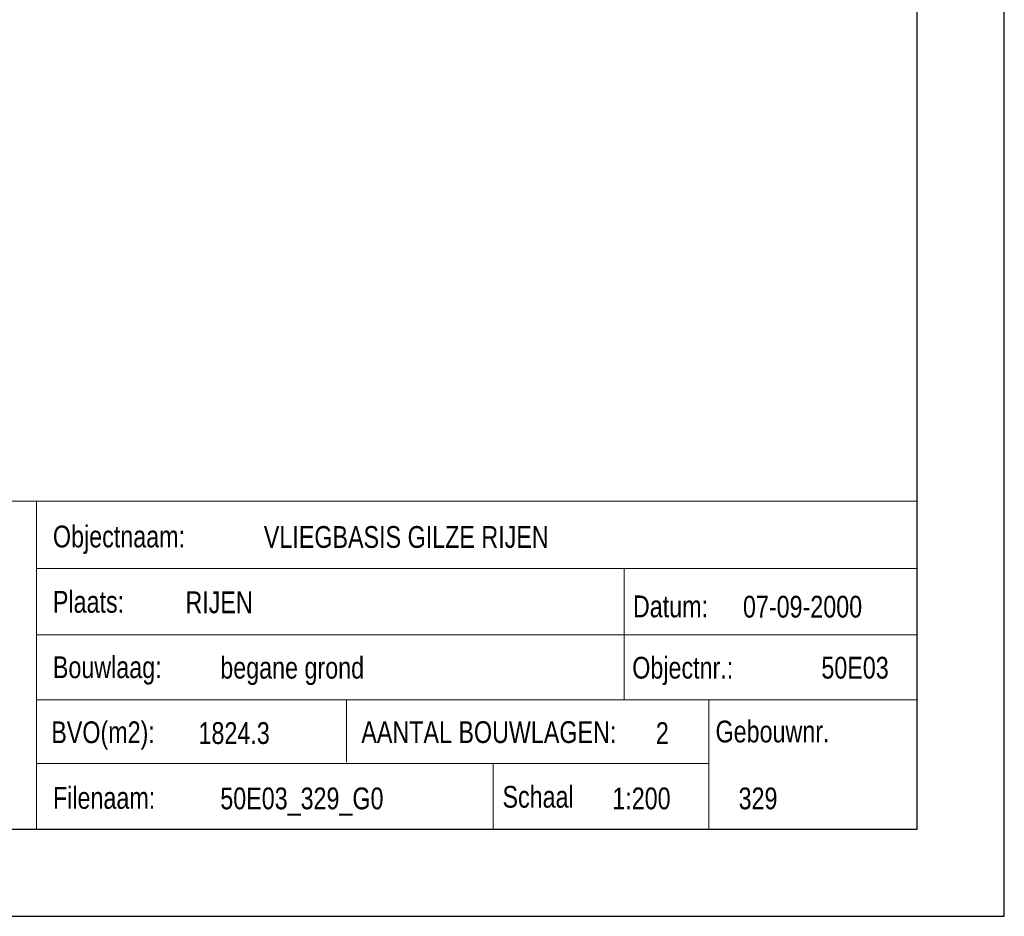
# Model space of a CAD drawing. Header units: millimetres. Extents: x -15 to 226, y -21 to 63.
# Tile 60 of 62: x 203 to 226, y -21 to -1. Entities that reach past the tile are written whole.
import ezdxf
from ezdxf.enums import TextEntityAlignment as Align

# ---------------------------------------------------------------- set-up
doc = ezdxf.new("R2010")
doc.units = ezdxf.units.MM
doc.layers.add('KADER', color=7, linetype='Continuous')
doc.layers.add('STEMPEL', color=7, linetype='Continuous')
doc.styles.add('dgn001', font='dgn001.shx')

# ---------------------------------------------------------------- blocks, each defined once
blk = doc.blocks.new('A2L1')
at = {"layer": 'KADER', "color": 1, "linetype": 'Continuous', "lineweight": 30}
for p, q in [((2, -2), (2, 82)), ((0, 0), (0, 80)), ((-114.8, 0), (0, 0)), ((-116.8, -2), (2, -2))]:
    blk.add_line(p, q, dxfattribs=at)
blk = doc.blocks.new('2411')
at = {"layer": 'STEMPEL', "color": 1, "linetype": 'Continuous', "lineweight": 13}
for p, q in [((-27.549, 7.531), (0.001, 7.531)), ((-20.218, 0.062), (-20.216, 7.53)), ((-20.218, 0.062), (-20.216, 7.53)), ((-20.218, 0), (-20.216, 7.53)), ((0, 0), (-0.001, 7.5)), ((0, 0), (-0.001, 7.5)), ((0, 0), (0.001, 7.531)), ((-27.549, 0), (0, 0))]:
    blk.add_line(p, q, dxfattribs=at)
at = {"layer": 'STEMPEL', "color": 1, "linetype": 'Continuous', "lineweight": 0}
for p, q in [((-20.221, 5.985), (0.001, 5.985)), ((-20.221, 5.985), (0.001, 5.985)), ((-20.221, 5.985), (0.001, 5.985)), ((-6.725, 2.97), (-6.725, 5.992)), ((-20.222, 4.463), (0, 4.462)), ((-20.222, 4.463), (0, 4.462)), ((-20.222, 4.463), (0, 4.462)), ((-20.222, 2.969), (0.001, 2.968)), ((-20.222, 2.969), (0.001, 2.968)), ((-20.222, 2.969), (0.001, 2.968)), ((-13.102, 2.968), (-13.102, 1.536)), ((-13.102, 2.968), (-13.102, 1.536)), ((-13.102, 2.968), (-13.102, 1.536)), ((-4.784, 2.969), (-4.784, 0)), ((-20.221, 1.505), (-4.784, 1.506)), ((-20.221, 1.505), (-4.796, 1.505)), ((-20.221, 1.505), (-4.796, 1.505)), ((-9.732, 1.503), (-9.734, 0.003))]:
    blk.add_line(p, q, dxfattribs=at)
at = {"layer": 'STEMPEL', "color": 1, "linetype": 'Continuous', "lineweight": 0, "style": 'dgn001', "width": 0.800007}
for s, p in [('Objectnaam:', (-19.842, 6.717)), ('Plaats:', (-19.843, 5.218)), ('Datum:', (-6.526, 5.113)), ('Bouwlaag:', (-19.844, 3.717)), ('Objectnr.:', (-6.542, 3.706)), ('BVO(m2):', (-19.88, 2.224)), ('AANTAL BOUWLAGEN:', (-12.762, 2.228)), ('  Gebouwnr.', (-4.927, 2.241)), ('Filenaam:', (-19.842, 0.718)), ('Schaal', (-9.521, 0.743))]:
    blk.add_text(s, height=0.5, dxfattribs=at).set_placement(p, align=Align.MIDDLE_LEFT)

msp = doc.modelspace()

# ---------------------------------------------------------------- block references
at = {"color": 1, "linetype": 'Continuous', "lineweight": 0}
for name in ['A2L1', '2411']:
    msp.add_blockref(name, (223.936, -19.469), dxfattribs=at)

# ---------------------------------------------------------------- texts
at = {"layer": 'STEMPEL', "color": 1, "linetype": 'Continuous', "lineweight": 0, "style": 'dgn001', "width": 0.800007}
for s, p in [('VLIEGBASIS GILZE RIJEN', (208.936, -12.763)), ('RIJEN', (207.136, -14.263)), ('07-09-2000', (219.936, -14.363)), ('begane grond', (207.936, -15.763)), ('50E03', (221.736, -15.763)), ('1824.3', (207.436, -17.263)), ('2', (217.936, -17.263)), ('50E03_329_G0', (207.936, -18.763)), ('1:200', (216.936, -18.763)), ('329', (219.836, -18.763))]:
    msp.add_text(s, height=0.5, dxfattribs=at).set_placement(p, align=Align.MIDDLE_LEFT)

doc.saveas('drawing.dxf')
